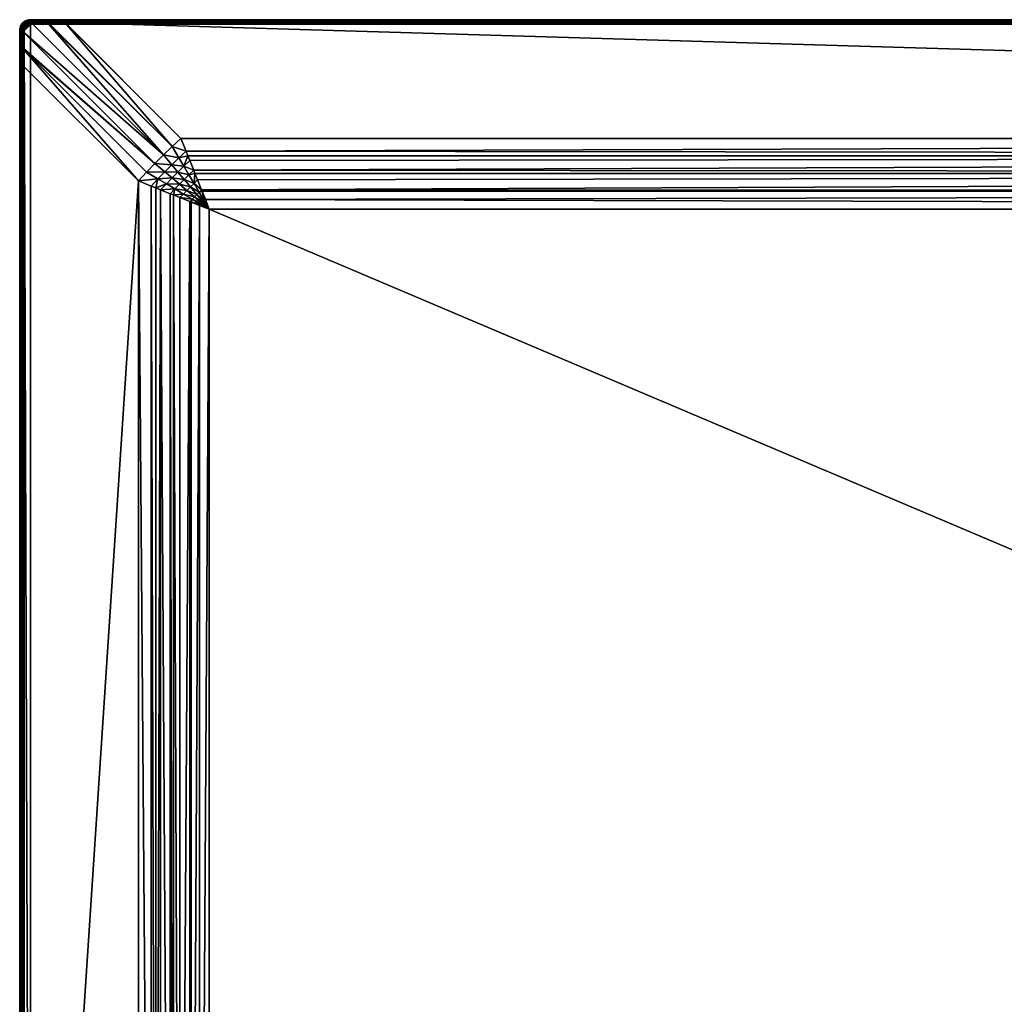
# Model space of a CAD drawing. Header units: inches. Extents: x 9 to 3609, y 44 to 944.
# Tile 2 of 8: x 9 to 459, y 494 to 944. Entities that reach past the tile are written whole.
import ezdxf

# ---------------------------------------------------------------- set-up
doc = ezdxf.new("R2010")
doc.units = ezdxf.units.IN
doc.header["$MEASUREMENT"] = 0
doc.layers.get('0').update_dxf_attribs({"true_color": 0x863b08})

msp = doc.modelspace()

# ---------------------------------------------------------------- meshes
at = {"color": 41, "true_color": 0xe4d699}
mesh = msp.add_polyface(dxfattribs=at)
corners = [(9.33, 940.07, 693.58), (9.28, 939.75, 693.55), (9.27, 939.76, 694.9), (9.19, 938.89, 694.9), (9.21, 939.3, 693.52), (9.49, 940.6, 694.9), (9.51, 940.59, 693.61), (9.36, 940.16, 693.58), (9.24, 939.34, 693.18), (9.37, 940.1, 693.24), (9.39, 940.19, 693.25), (9.64, 940.9, 693.29), (9.33, 939.38, 692.86), (9.46, 940.11, 692.92), (9.48, 940.2, 692.92), (9.45, 939.03, 692.51), (9.47, 939.41, 692.55), (9.6, 940.11, 692.61), (9.62, 940.19, 692.62), (9.73, 940.89, 692.96), (9.65, 939.07, 692.23), (9.67, 939.43, 692.27), (9.79, 940.09, 692.33), (9.81, 940.17, 692.34), (9.86, 940.86, 692.66), (9.89, 939.11, 691.99), (9.91, 939.44, 692.03), (10.02, 940.06, 692.09), (9.22, 938.89, 695.25), (9.3, 939.75, 695.25), (9.52, 940.59, 695.25), (9.31, 938.89, 695.58), (9.38, 939.74, 695.58), (9.6, 940.56, 695.58), (9.46, 938.89, 695.9), (9.53, 939.71, 695.9), (9.74, 940.51, 695.9), (9.66, 938.89, 696.19), (9.73, 939.68, 696.19), (9.93, 940.44, 696.19), (9.9, 938.89, 696.43), (9.97, 939.63, 696.43)]
mesh.append_faces([[corners[k] for k in face] for face in [(0, 1, 2), (2, 1, 3), (3, 1, 4), (5, 6, 2), (2, 6, 7), (2, 7, 0), (8, 4, 9), (9, 4, 1), (1, 0, 9), (9, 0, 7), (9, 7, 10), (10, 7, 11), (12, 8, 9), (12, 9, 13), (13, 9, 10), (13, 10, 14), (14, 10, 11), (15, 12, 16), (16, 12, 13), (16, 13, 17), (17, 13, 14), (17, 14, 18), (18, 14, 19), (20, 16, 21), (21, 16, 17), (21, 17, 22), (22, 17, 18), (22, 18, 23), (23, 18, 24), (25, 21, 26), (26, 21, 22), (26, 22, 27), (27, 22, 23), (2, 28, 29), (2, 29, 5), (5, 29, 30), (29, 31, 32), (29, 32, 30), (30, 32, 33), (32, 34, 35), (32, 35, 33), (33, 35, 36), (35, 37, 38), (35, 38, 36), (36, 38, 39), (38, 40, 41), (38, 41, 39)]], dxfattribs={"color": 41})
mesh = msp.add_polyface(dxfattribs=at)
corners = [(9.98, 941.59, 693.65), (9.87, 941.38, 693.64), (9.86, 941.39, 694.9), (9.49, 940.6, 694.9), (9.61, 940.89, 693.62), (9.51, 940.59, 693.61), (10.37, 942.09, 693.66), (10.04, 941.68, 693.65), (9.36, 940.16, 693.58), (9.64, 940.9, 693.29), (10.01, 941.58, 693.32), (10.07, 941.67, 693.32), (9.48, 940.2, 692.92), (9.73, 940.89, 692.96), (10.09, 941.55, 692.99), (10.14, 941.64, 693), (9.62, 940.19, 692.62), (9.86, 940.86, 692.66), (10.21, 941.49, 692.69), (10.26, 941.57, 692.69), (9.81, 940.17, 692.34), (10.04, 940.8, 692.38), (10.37, 941.4, 692.41), (10.42, 941.48, 692.41), (10.04, 940.13, 692.09), (10.26, 940.72, 692.14), (10.57, 941.28, 692.17), (10.31, 940.08, 691.89), (10.51, 940.63, 691.94), (9.52, 940.59, 695.25), (9.89, 941.37, 695.25), (10.36, 942.1, 694.9), (9.6, 940.56, 695.58), (9.96, 941.33, 695.58), (10.38, 942.08, 695.25), (9.74, 940.51, 695.9), (10.09, 941.25, 695.9), (10.45, 942.03, 695.58), (9.93, 940.44, 696.19), (10.27, 941.15, 696.19), (10.57, 941.93, 695.9), (10.16, 940.35, 696.43), (10.48, 941.03, 696.43), (10.43, 940.26, 696.63)]
mesh.append_faces([[corners[k] for k in face] for face in [(0, 1, 2), (2, 1, 3), (1, 4, 3), (3, 4, 5), (2, 6, 7), (2, 7, 0), (8, 5, 9), (9, 5, 4), (9, 4, 10), (4, 1, 10), (10, 1, 0), (10, 0, 7), (7, 11, 10), (12, 9, 13), (13, 9, 10), (13, 10, 14), (14, 10, 11), (14, 11, 15), (16, 13, 17), (17, 13, 14), (17, 14, 18), (18, 14, 15), (18, 15, 19), (20, 17, 21), (21, 17, 18), (21, 18, 22), (22, 18, 19), (22, 19, 23), (24, 21, 25), (25, 21, 22), (25, 22, 26), (27, 25, 28), (3, 29, 2), (2, 29, 30), (2, 30, 31), (29, 32, 30), (30, 32, 33), (30, 33, 34), (32, 35, 33), (33, 35, 36), (33, 36, 37), (35, 38, 36), (36, 38, 39), (36, 39, 40), (38, 41, 39), (39, 41, 42), (41, 43, 42)]], dxfattribs={"color": 41})
mesh = msp.add_polyface(dxfattribs=at)
corners = [(11.24, 939.41, 696.9), (12.26, 941.19, 696.9), (11.37, 939.91, 696.9), (11.89, 940.82, 696.9), (11.59, 940.39, 696.9), (10.81, 939.17, 691.55), (10.82, 939.42, 691.58), (12.35, 940.73, 691.51), (10.9, 939.89, 691.63), (10.92, 939.95, 691.64), (11.08, 940.4, 691.68), (10.47, 939.16, 691.64), (10.17, 939.14, 691.79), (10.19, 939.44, 691.83), (10.49, 939.44, 691.68), (10.02, 940.06, 692.09), (9.81, 940.17, 692.34), (10.04, 940.13, 692.09), (10.04, 940.8, 692.38), (9.91, 939.44, 692.03), (10.29, 940.02, 691.89), (10.31, 940.08, 691.89), (10.26, 940.72, 692.14), (10.59, 939.96, 691.73), (10.6, 940.02, 691.74), (10.51, 940.63, 691.94), (10.79, 940.52, 691.78), (9.93, 940.44, 696.19), (9.97, 939.63, 696.43), (10.16, 940.35, 696.43), (10.19, 938.89, 696.63), (10.25, 939.58, 696.63), (10.43, 940.26, 696.63), (10.51, 938.89, 696.78), (10.56, 939.53, 696.78), (10.73, 940.15, 696.78), (10.73, 940.89, 696.63), (10.84, 938.89, 696.87), (10.89, 939.47, 696.87), (11.04, 940.03, 696.87), (11, 940.73, 696.78), (11.29, 940.56, 696.87), (11.19, 938.89, 696.9)]
mesh.append_faces([[corners[k] for k in face] for face in [(0, 1, 2), (2, 3, 4), (5, 6, 7), (7, 6, 8), (7, 8, 9), (9, 10, 7), (11, 12, 13), (5, 11, 14), (15, 16, 17), (17, 16, 18), (12, 19, 13), (13, 19, 15), (13, 15, 20), (20, 15, 17), (20, 17, 21), (21, 17, 22), (11, 13, 14), (14, 13, 20), (14, 20, 23), (23, 20, 21), (23, 21, 24), (24, 21, 25), (24, 25, 26), (5, 14, 6), (6, 14, 23), (6, 23, 8), (8, 23, 24), (8, 24, 9), (9, 24, 26), (9, 26, 10), (27, 28, 29), (28, 30, 31), (28, 31, 29), (29, 31, 32), (31, 33, 34), (31, 34, 32), (32, 34, 35), (32, 35, 36), (34, 37, 38), (34, 38, 35), (35, 38, 39), (35, 39, 40), (40, 39, 41), (38, 42, 0), (38, 0, 39), (39, 0, 2), (39, 2, 41), (41, 2, 4)]], dxfattribs={"color": 41})
mesh = msp.add_polyface(dxfattribs=at)
corners = [(11.09, 942.81, 693.66), (10.98, 942.71, 693.66), (10.98, 942.72, 694.9), (10.36, 942.1, 694.9), (10.52, 942.28, 693.66), (10.37, 942.09, 693.66), (9.86, 941.39, 694.9), (11.19, 942.89, 693.66), (10.54, 942.27, 693.33), (10.04, 941.68, 693.65), (10.07, 941.67, 693.32), (11.1, 942.79, 693.33), (11.2, 942.86, 693.32), (10.14, 941.64, 693), (10.6, 942.21, 693.01), (11.15, 942.72, 693), (11.24, 942.79, 693), (10.26, 941.57, 692.69), (10.7, 942.12, 692.7), (11.23, 942.61, 692.7), (10.42, 941.48, 692.41), (10.84, 942, 692.42), (11.34, 942.46, 692.42), (10.62, 941.36, 692.17), (11.01, 941.85, 692.18), (11.2, 941.67, 691.98), (11.47, 942.28, 692.18), (9.89, 941.37, 695.25), (10.38, 942.08, 695.25), (11, 942.7, 695.25), (11.69, 943.22, 694.9), (9.96, 941.33, 695.58), (10.45, 942.03, 695.58), (11.05, 942.63, 695.58), (10.09, 941.25, 695.9), (10.57, 941.93, 695.9), (11.15, 942.51, 695.9), (10.72, 941.8, 696.19), (11.28, 942.36, 696.19), (10.91, 941.64, 696.43), (11.44, 942.17, 696.43), (11.13, 941.46, 696.63)]
mesh.append_faces([[corners[k] for k in face] for face in [(0, 1, 2), (2, 1, 3), (1, 4, 3), (3, 4, 5), (3, 5, 6), (2, 7, 0), (5, 8, 9), (9, 8, 10), (5, 4, 8), (8, 4, 1), (8, 1, 11), (1, 0, 11), (11, 0, 7), (11, 7, 12), (13, 10, 8), (13, 8, 14), (14, 8, 11), (14, 11, 15), (15, 11, 12), (15, 12, 16), (17, 13, 14), (17, 14, 18), (18, 14, 15), (18, 15, 19), (19, 15, 16), (20, 17, 18), (20, 18, 21), (21, 18, 19), (21, 19, 22), (23, 21, 24), (24, 21, 22), (25, 24, 26), (3, 27, 28), (3, 28, 2), (2, 28, 29), (2, 29, 30), (28, 31, 32), (28, 32, 29), (29, 32, 33), (32, 34, 35), (32, 35, 33), (33, 35, 36), (35, 37, 36), (36, 37, 38), (37, 39, 38), (38, 39, 40), (39, 41, 40)]], dxfattribs={"color": 41})
mesh = msp.add_polyface(dxfattribs=at)
corners = [(11.37, 939.91, 696.9), (12.26, 941.19, 696.9), (11.89, 940.82, 696.9), (11.35, 940.88, 691.71), (11.65, 941.26, 691.72), (12.35, 940.73, 691.51), (12.01, 941.59, 691.71), (11.08, 940.4, 691.68), (11.32, 940.83, 691.7), (10.57, 941.28, 692.17), (10.37, 941.4, 692.41), (10.42, 941.48, 692.41), (10.62, 941.36, 692.17), (10.84, 942, 692.42), (10.51, 940.63, 691.94), (10.26, 940.72, 692.14), (10.79, 941.15, 691.96), (10.84, 941.21, 691.97), (11.01, 941.85, 692.18), (11.2, 941.67, 691.98), (10.79, 940.52, 691.78), (11.05, 940.99, 691.81), (11.09, 941.05, 691.81), (11.42, 941.47, 691.82), (11.81, 941.84, 691.82), (11.88, 941.89, 691.82), (12.07, 941.63, 691.71), (10.57, 941.93, 695.9), (10.27, 941.15, 696.19), (10.72, 941.8, 696.19), (10.48, 941.03, 696.43), (10.91, 941.64, 696.43), (10.43, 940.26, 696.63), (10.73, 940.89, 696.63), (11.13, 941.46, 696.63), (10.73, 940.15, 696.78), (11, 940.73, 696.78), (11.37, 941.26, 696.78), (11.62, 941.95, 696.63), (11.82, 941.71, 696.78), (11.29, 940.56, 696.87), (11.63, 941.04, 696.87), (12.04, 941.45, 696.87), (11.59, 940.39, 696.9)]
mesh.append_faces([[corners[k] for k in face] for face in [(0, 1, 2), (3, 4, 5), (4, 6, 5), (5, 7, 8), (5, 8, 3), (9, 10, 11), (9, 11, 12), (12, 11, 13), (14, 15, 9), (14, 9, 16), (16, 9, 12), (16, 12, 17), (17, 12, 18), (17, 18, 19), (20, 14, 16), (20, 16, 21), (21, 16, 17), (21, 17, 22), (22, 17, 19), (22, 19, 23), (7, 20, 21), (7, 21, 8), (8, 21, 22), (8, 22, 3), (3, 22, 23), (3, 23, 4), (4, 23, 24), (4, 24, 6), (6, 25, 26), (27, 28, 29), (28, 30, 29), (29, 30, 31), (30, 32, 33), (30, 33, 31), (31, 33, 34), (33, 35, 36), (33, 36, 34), (34, 36, 37), (34, 37, 38), (38, 37, 39), (36, 40, 37), (37, 40, 41), (37, 41, 39), (39, 41, 42), (40, 43, 41), (41, 43, 2), (41, 2, 42)]], dxfattribs={"color": 41})
mesh = msp.add_polyface(dxfattribs=at)
corners = [(10.66, 930.67, 690.68), (10.67, 930.99, 690.69), (70.94, 878.22, 670.81), (10.79, 938.36, 691.46), (74.86, 882.14, 670.81), (67.11, 874.22, 671.31), (63.42, 870.2, 672.31), (10.54, 923.08, 690.44), (30, 942.54, 690.44), (82.88, 889.65, 672.31), (29.85, 942.54, 690.44), (78.86, 885.97, 671.31), (22.4, 942.41, 690.68), (21.93, 942.41, 690.7), (14.71, 942.29, 691.46), (85.23, 883.8, 670.5), (81.96, 880.72, 669.83), (78.72, 877.57, 669.49), (86.05, 881.74, 669.98), (84.24, 876.87, 668.93), (86.96, 879.47, 669.41), (88.71, 875.09, 668.51), (75.51, 874.36, 669.49), (29.86, 943.89, 692.33), (30, 943.89, 692.33), (29.86, 943.86, 692.02), (30, 943.86, 692.02), (29.86, 943.79, 691.72), (30, 943.79, 691.72), (29.85, 943.68, 691.43), (30, 943.68, 691.43), (29.85, 943.52, 691.17), (30, 943.52, 691.17), (29.85, 943.32, 690.93), (30, 943.32, 690.93), (29.85, 943.08, 690.72), (30, 943.08, 690.72), (29.85, 942.82, 690.56), (30, 942.82, 690.56), (22.05, 943.86, 692.3), (22.03, 943.78, 691.98), (22, 943.65, 691.68), (21.98, 943.48, 691.41), (21.97, 943.26, 691.17), (21.95, 943, 690.97), (21.94, 942.71, 690.81)]
mesh.append_faces([[corners[k] for k in face] for face in [(0, 1, 2), (2, 1, 3), (2, 3, 4), (2, 5, 0), (0, 5, 6), (0, 6, 7), (8, 9, 10), (10, 9, 11), (10, 11, 12), (12, 11, 13), (13, 11, 4), (13, 4, 14), (14, 4, 3), (11, 9, 15), (4, 11, 16), (2, 4, 17), (11, 15, 16), (16, 15, 18), (16, 18, 19), (18, 20, 19), (19, 20, 21), (2, 17, 22), (4, 16, 17), (17, 16, 19), (23, 24, 25), (25, 24, 26), (25, 26, 27), (27, 26, 28), (27, 28, 29), (29, 28, 30), (29, 30, 31), (31, 30, 32), (31, 32, 33), (33, 32, 34), (33, 34, 35), (35, 34, 36), (35, 36, 37), (37, 36, 38), (39, 23, 25), (40, 25, 27), (41, 27, 29), (42, 29, 31), (43, 31, 33), (44, 33, 35), (45, 35, 37), (45, 37, 10), (10, 37, 38), (10, 38, 8)]], dxfattribs={"color": 41})
mesh = msp.add_polyface(dxfattribs=at)
corners = [(14.19, 45.89, 696.9), (14.19, 941.89, 696.9), (11.19, 938.89, 696.9), (11.24, 939.41, 696.9), (13.67, 941.84, 696.9), (13.16, 941.71, 696.9), (11.19, 48.89, 696.9), (11.24, 48.37, 696.9), (13.67, 45.93, 696.9), (13.16, 46.07, 696.9), (12.69, 941.49, 696.9), (12.26, 941.19, 696.9), (12.26, 46.59, 696.9), (12.69, 46.29, 696.9), (12.2, 46.05, 691.71), (11.82, 46.35, 691.72), (12.35, 47.05, 691.51), (14.71, 45.49, 691.46), (14.07, 45.5, 691.52), (10.79, 49.41, 691.46), (13.91, 45.5, 691.55), (12.35, 940.73, 691.51), (12.01, 941.59, 691.71), (12.07, 941.63, 691.71), (12.47, 941.89, 691.69), (12.91, 942.09, 691.66), (12.97, 942.11, 691.66), (13.43, 942.23, 691.61), (10.8, 939.01, 691.52), (10.81, 939.17, 691.55), (14.71, 942.29, 691.46), (13.91, 942.27, 691.55), (10.79, 938.36, 691.46), (11.88, 941.89, 691.82), (12.19, 942.44, 691.95), (12.32, 942.17, 691.8), (12.81, 942.39, 691.76), (12.88, 942.42, 691.76), (12.19, 942.35, 696.63), (11.82, 941.71, 696.78), (12.35, 942.08, 696.78), (12.04, 941.45, 696.87), (12.52, 941.79, 696.87), (12.93, 942.35, 696.78), (13.05, 942.03, 696.87), (13.55, 942.52, 696.78), (13.61, 942.19, 696.87), (11.89, 940.82, 696.9), (14.19, 942.24, 696.87)]
mesh.append_faces([[corners[k] for k in face] for face in [(0, 1, 2), (2, 1, 3), (3, 1, 4), (3, 4, 5), (2, 6, 0), (0, 6, 7), (0, 7, 8), (8, 7, 9), (5, 10, 3), (3, 10, 11), (7, 12, 13), (7, 13, 9), (14, 15, 16), (17, 18, 19), (19, 18, 20), (19, 20, 16), (21, 22, 23), (21, 23, 24), (24, 25, 21), (21, 25, 26), (21, 26, 27), (28, 29, 30), (30, 29, 21), (30, 21, 31), (31, 21, 27), (30, 32, 28), (33, 34, 35), (23, 33, 35), (23, 35, 24), (24, 35, 36), (24, 36, 25), (25, 37, 26), (38, 39, 40), (39, 41, 40), (40, 41, 42), (40, 42, 43), (43, 42, 44), (45, 44, 46), (41, 47, 11), (41, 11, 42), (42, 11, 10), (42, 10, 44), (44, 10, 5), (44, 5, 46), (46, 5, 4), (46, 4, 48), (48, 4, 1)]], dxfattribs={"color": 41})
mesh = msp.add_polyface(dxfattribs=at)
corners = [(12.48, 943.58, 693.61), (11.84, 943.3, 693.64), (11.69, 943.22, 694.9), (11.7, 943.21, 693.64), (10.98, 942.72, 694.9), (11.19, 942.89, 693.66), (11.2, 942.86, 693.32), (11.83, 943.27, 693.3), (11.24, 942.79, 693), (11.86, 943.19, 692.98), (11.23, 942.61, 692.7), (11.31, 942.68, 692.7), (11.91, 943.06, 692.68), (11.34, 942.46, 692.42), (11.42, 942.52, 692.42), (11.98, 942.89, 692.4), (11.01, 941.85, 692.18), (11.47, 942.28, 692.18), (11.55, 942.34, 692.18), (12.07, 942.68, 692.15), (11.2, 941.67, 691.98), (11.63, 942.07, 691.97), (11.7, 942.12, 691.97), (12.19, 942.44, 691.95), (11.42, 941.47, 691.82), (11.81, 941.84, 691.82), (11.88, 941.89, 691.82), (12.01, 941.59, 691.71), (11, 942.7, 695.25), (11.71, 943.19, 695.25), (12.48, 943.59, 694.9), (11.05, 942.63, 695.58), (11.75, 943.11, 695.58), (12.49, 943.56, 695.25), (11.15, 942.51, 695.9), (11.82, 942.99, 695.9), (12.52, 943.47, 695.58), (11.28, 942.36, 696.19), (11.92, 942.81, 696.19), (11.44, 942.17, 696.43), (12.05, 942.6, 696.43), (11.13, 941.46, 696.63), (11.62, 941.95, 696.63), (12.19, 942.35, 696.63), (11.82, 941.71, 696.78)]
mesh.append_faces([[corners[k] for k in face] for face in [(0, 1, 2), (2, 1, 3), (2, 3, 4), (4, 3, 5), (6, 5, 3), (6, 3, 7), (3, 1, 7), (8, 6, 7), (8, 7, 9), (10, 8, 11), (11, 8, 9), (11, 9, 12), (13, 10, 11), (13, 11, 14), (14, 11, 12), (14, 12, 15), (16, 13, 17), (17, 13, 14), (17, 14, 18), (18, 14, 15), (18, 15, 19), (20, 17, 21), (21, 17, 18), (21, 18, 22), (22, 18, 19), (22, 19, 23), (24, 20, 21), (24, 21, 25), (25, 21, 22), (25, 22, 26), (26, 22, 23), (27, 25, 26), (2, 28, 29), (2, 29, 30), (28, 31, 29), (29, 31, 32), (29, 32, 33), (31, 34, 32), (32, 34, 35), (32, 35, 36), (34, 37, 35), (35, 37, 38), (37, 39, 38), (38, 39, 40), (39, 41, 42), (39, 42, 40), (40, 42, 43), (42, 44, 43)]], dxfattribs={"color": 41})
mesh = msp.add_polyface(dxfattribs=at)
corners = [(12.55, 943.61, 693.6), (12.48, 943.58, 693.61), (12.48, 943.59, 694.9), (11.69, 943.22, 694.9), (13.32, 943.81, 694.9), (13.32, 943.81, 693.56), (12.65, 943.65, 693.6), (11.83, 943.27, 693.3), (11.84, 943.3, 693.64), (12.54, 943.58, 693.27), (12.63, 943.61, 693.26), (13.37, 943.79, 693.21), (11.86, 943.19, 692.98), (12.54, 943.49, 692.95), (12.63, 943.52, 692.94), (13.35, 943.7, 692.89), (11.91, 943.06, 692.68), (12.56, 943.35, 692.64), (12.65, 943.38, 692.63), (13.33, 943.56, 692.58), (11.98, 942.89, 692.4), (12.6, 943.17, 692.36), (12.68, 943.2, 692.35), (13.33, 943.36, 692.3), (12.65, 942.94, 692.12), (12.73, 942.97, 692.11), (13.34, 943.13, 692.06), (11.71, 943.19, 695.25), (12.49, 943.56, 695.25), (13.33, 943.78, 695.25), (11.75, 943.11, 695.58), (12.52, 943.47, 695.58), (13.34, 943.69, 695.58), (11.82, 942.99, 695.9), (12.57, 943.34, 695.9), (13.37, 943.55, 695.9), (11.92, 942.81, 696.19), (12.64, 943.15, 696.19), (13.4, 943.35, 696.19), (12.72, 942.92, 696.43)]
mesh.append_faces([[corners[k] for k in face] for face in [(0, 1, 2), (2, 1, 3), (4, 5, 2), (2, 5, 6), (2, 6, 0), (7, 8, 1), (7, 1, 9), (1, 0, 9), (9, 0, 6), (9, 6, 10), (10, 6, 5), (10, 5, 11), (12, 7, 9), (12, 9, 13), (13, 9, 10), (13, 10, 14), (14, 10, 11), (14, 11, 15), (16, 12, 13), (16, 13, 17), (17, 13, 14), (17, 14, 18), (18, 14, 15), (18, 15, 19), (20, 16, 17), (20, 17, 21), (21, 17, 18), (21, 18, 22), (22, 18, 19), (22, 19, 23), (24, 21, 22), (25, 22, 23), (25, 23, 26), (2, 27, 28), (2, 28, 4), (4, 28, 29), (28, 30, 31), (28, 31, 29), (29, 31, 32), (31, 33, 34), (31, 34, 32), (32, 34, 35), (33, 36, 34), (34, 36, 37), (34, 37, 35), (35, 37, 38), (37, 39, 38)]], dxfattribs={"color": 41})
mesh = msp.add_polyface(dxfattribs=at)
corners = [(12.07, 942.68, 692.15), (11.98, 942.89, 692.4), (12.6, 943.17, 692.36), (12.65, 942.94, 692.12), (12.68, 943.2, 692.35), (12.73, 942.97, 692.11), (12.19, 942.44, 691.95), (12.73, 942.68, 691.92), (12.8, 942.71, 691.91), (13.34, 943.13, 692.06), (13.36, 942.85, 691.86), (13.97, 943.19, 691.99), (13.94, 942.91, 691.79), (12.32, 942.17, 691.8), (12.81, 942.39, 691.76), (12.88, 942.42, 691.76), (13.39, 942.55, 691.71), (13.92, 942.6, 691.64), (12.91, 942.09, 691.66), (12.97, 942.11, 691.66), (13.43, 942.23, 691.61), (13.91, 942.27, 691.55), (14.71, 942.29, 691.46), (29.85, 942.54, 690.44), (22.4, 942.41, 690.68), (21.94, 942.71, 690.81), (21.95, 943, 690.97), (29.85, 943.08, 690.72), (21.93, 942.41, 690.7), (11.92, 942.81, 696.19), (12.05, 942.6, 696.43), (12.64, 943.15, 696.19), (12.72, 942.92, 696.43), (12.19, 942.35, 696.63), (12.82, 942.65, 696.63), (13.45, 943.11, 696.43), (13.5, 942.83, 696.63), (14.19, 943.17, 696.43), (14.19, 942.89, 696.63), (12.35, 942.08, 696.78), (12.93, 942.35, 696.78), (13.55, 942.52, 696.78), (14.19, 942.57, 696.78), (13.05, 942.03, 696.87), (13.61, 942.19, 696.87), (14.19, 942.24, 696.87)]
mesh.append_faces([[corners[k] for k in face] for face in [(0, 1, 2), (0, 2, 3), (3, 4, 5), (6, 0, 3), (6, 3, 7), (7, 3, 5), (7, 5, 8), (8, 5, 9), (8, 9, 10), (10, 11, 12), (13, 6, 7), (13, 7, 14), (14, 7, 8), (14, 8, 15), (15, 8, 10), (15, 10, 16), (16, 10, 12), (16, 12, 17), (18, 14, 15), (19, 15, 16), (19, 16, 20), (20, 16, 17), (20, 17, 21), (22, 21, 17), (23, 24, 25), (26, 27, 25), (22, 17, 28), (12, 26, 17), (17, 26, 25), (17, 25, 28), (28, 25, 24), (29, 30, 31), (31, 30, 32), (30, 33, 32), (32, 33, 34), (32, 34, 35), (35, 34, 36), (37, 36, 38), (33, 39, 34), (34, 39, 40), (34, 40, 36), (36, 40, 41), (36, 41, 38), (38, 41, 42), (40, 43, 41), (41, 44, 42), (42, 44, 45)]], dxfattribs={"color": 41})
mesh = msp.add_polyface(dxfattribs=at)
corners = [(22.07, 943.89, 692.62), (14.19, 943.89, 693.49), (14.19, 943.89, 694.9), (30, 943.89, 692.33), (29.86, 943.89, 692.33), (13.32, 943.81, 694.9), (13.41, 943.83, 693.55), (13.32, 943.81, 693.56), (14.14, 943.86, 693.15), (13.37, 943.79, 693.21), (13.35, 943.7, 692.89), (14.09, 943.77, 692.82), (13.33, 943.56, 692.58), (14.05, 943.63, 692.51), (13.33, 943.36, 692.3), (14.01, 943.43, 692.23), (13.34, 943.13, 692.06), (13.97, 943.19, 691.99), (13.36, 942.85, 691.86), (22.05, 943.86, 692.3), (29.86, 943.86, 692.02), (22.03, 943.78, 691.98), (29.86, 943.79, 691.72), (22, 943.65, 691.68), (29.85, 943.68, 691.43), (21.98, 943.48, 691.41), (29.85, 943.52, 691.17), (21.97, 943.26, 691.17), (29.85, 943.32, 690.93), (21.95, 943, 690.97), (13.94, 942.91, 691.79), (13.33, 943.78, 695.25), (14.19, 943.86, 695.25), (13.34, 943.69, 695.58), (14.19, 943.77, 695.58), (13.37, 943.55, 695.9), (14.19, 943.62, 695.9), (13.4, 943.35, 696.19), (14.19, 943.42, 696.19), (12.72, 942.92, 696.43), (13.45, 943.11, 696.43), (14.19, 943.17, 696.43), (13.5, 942.83, 696.63)]
mesh.append_faces([[corners[k] for k in face] for face in [(0, 1, 2), (2, 3, 4), (2, 4, 0), (5, 2, 1), (1, 6, 5), (5, 6, 7), (1, 8, 9), (9, 7, 6), (9, 6, 1), (10, 9, 8), (10, 8, 11), (12, 10, 11), (12, 11, 13), (14, 12, 13), (14, 13, 15), (16, 14, 15), (16, 15, 17), (18, 16, 17), (0, 4, 19), (19, 20, 21), (21, 22, 23), (23, 24, 25), (25, 26, 27), (27, 28, 29), (1, 0, 8), (8, 0, 19), (8, 19, 11), (11, 19, 21), (11, 21, 13), (13, 21, 23), (13, 23, 15), (15, 23, 25), (15, 25, 17), (17, 25, 27), (17, 27, 30), (30, 27, 29), (5, 31, 2), (2, 31, 32), (31, 33, 32), (32, 33, 34), (33, 35, 34), (34, 35, 36), (35, 37, 36), (36, 37, 38), (37, 39, 40), (37, 40, 38), (38, 40, 41), (40, 42, 41)]], dxfattribs={"color": 41})
mesh = msp.add_polyface(dxfattribs=at)
corners = [(1809.19, 943.89, 694.9), (30, 943.89, 692.33), (14.19, 943.89, 694.9), (14.19, 45.89, 696.9), (1809.19, 941.89, 696.9), (14.19, 941.89, 696.9), (30, 942.54, 690.44), (1809.19, 889.65, 672.31), (82.88, 889.65, 672.31), (91.36, 128.76, 667), (91.36, 859.02, 667), (95.86, 857.22, 666.9), (85.23, 883.8, 670.5), (1809.19, 881.74, 669.95), (86.05, 881.74, 669.98), (90.48, 870.66, 667.81), (89.28, 873.66, 668.28), (1809.19, 873.66, 668.26), (88.71, 875.09, 668.51), (86.96, 879.47, 669.41), (92.27, 866.2, 667.3), (1809.19, 865.47, 667.24), (92.56, 865.47, 667.25), (94.06, 861.71, 667), (1809.19, 857.22, 666.9), (92.44, 860.1, 666.97), (92.98, 860.64, 666.97), (91.9, 859.56, 666.98), (88.86, 869.06, 667.63), (91.19, 865.12, 667.23), (93.52, 861.18, 666.98), (87.61, 860.52, 667.25), (87.95, 861.89, 667.23), (89.03, 862.97, 667.19), (90.11, 864.05, 667.19), (1809.19, 943.86, 692.02), (30, 943.86, 692.02), (1809.19, 943.79, 691.72), (30, 943.79, 691.72), (1809.19, 943.68, 691.43), (30, 943.68, 691.43), (1809.19, 943.52, 691.17), (30, 943.52, 691.17), (1809.19, 943.32, 690.93), (30, 943.32, 690.93), (1809.19, 943.08, 690.72), (30, 943.08, 690.72), (1809.19, 942.82, 690.56), (30, 942.82, 690.56), (1809.19, 942.54, 690.44), (14.19, 943.86, 695.25), (1809.19, 943.86, 695.25), (14.19, 943.77, 695.58), (1809.19, 943.77, 695.58), (14.19, 943.62, 695.9), (1809.19, 943.62, 695.9), (14.19, 943.42, 696.19), (1809.19, 943.42, 696.19), (14.19, 943.17, 696.43), (1809.19, 943.17, 696.43), (14.19, 942.89, 696.63), (1809.19, 942.89, 696.63), (14.19, 942.57, 696.78), (1809.19, 942.57, 696.78), (14.19, 942.24, 696.87), (1809.19, 942.24, 696.87)]
mesh.append_faces([[corners[k] for k in face] for face in [(0, 1, 2), (3, 4, 5), (6, 7, 8), (9, 10, 11), (8, 7, 12), (12, 13, 14), (15, 16, 17), (17, 16, 18), (13, 18, 19), (13, 19, 14), (15, 17, 20), (20, 21, 22), (22, 21, 23), (23, 24, 11), (11, 25, 26), (27, 25, 11), (10, 27, 11), (28, 15, 20), (28, 20, 29), (29, 20, 22), (29, 22, 30), (30, 22, 23), (30, 23, 11), (10, 31, 27), (27, 32, 25), (25, 33, 26), (26, 33, 34), (34, 29, 30), (34, 30, 26), (26, 30, 11), (1, 35, 36), (36, 37, 38), (38, 39, 40), (40, 41, 42), (42, 43, 44), (44, 45, 46), (46, 47, 48), (48, 49, 6), (0, 2, 50), (51, 50, 52), (53, 52, 54), (55, 54, 56), (57, 56, 58), (59, 58, 60), (61, 60, 62), (63, 62, 64), (65, 64, 5)]], dxfattribs={"color": 41})
mesh = msp.add_polyface(dxfattribs=at)
corners = [(1809.19, 943.89, 694.9), (1809.19, 943.89, 692.33), (30, 943.89, 692.33), (1809.19, 43.89, 692.33), (1809.19, 43.89, 694.9), (30, 43.89, 692.33), (1809.19, 45.89, 696.9), (1809.19, 941.89, 696.9), (14.19, 45.89, 696.9), (95.86, 857.22, 666.9), (1809.19, 130.56, 666.9), (95.86, 130.56, 666.9), (1809.19, 942.54, 690.44), (1809.19, 889.65, 672.31), (30, 942.54, 690.44), (1809.19, 45.24, 690.44), (82.88, 98.12, 672.31), (1809.19, 98.12, 672.31), (92.27, 121.58, 667.3), (1809.19, 122.31, 667.24), (1809.19, 114.12, 668.26), (1809.19, 106.04, 669.95), (88.71, 112.69, 668.51), (85.23, 103.98, 670.5), (85.23, 883.8, 670.5), (1809.19, 881.74, 669.95), (1809.19, 873.66, 668.26), (88.71, 875.09, 668.51), (92.27, 866.2, 667.3), (1809.19, 865.47, 667.24), (94.06, 861.71, 667), (1809.19, 857.22, 666.9), (30, 43.91, 692.02), (1809.19, 43.91, 692.02), (30, 43.98, 691.72), (1809.19, 43.98, 691.72), (30, 44.1, 691.43), (1809.19, 44.1, 691.43), (30, 44.26, 691.17), (1809.19, 44.26, 691.17), (30, 44.46, 690.93), (1809.19, 44.46, 690.93), (30, 44.69, 690.72), (1809.19, 44.69, 690.72), (30, 44.96, 690.56), (1809.19, 44.96, 690.56), (30, 45.24, 690.44), (1809.19, 943.86, 692.02), (30, 943.86, 692.02), (1809.19, 943.79, 691.72), (30, 943.79, 691.72), (1809.19, 943.68, 691.43), (30, 943.68, 691.43), (1809.19, 943.52, 691.17), (30, 943.52, 691.17), (1809.19, 943.32, 690.93), (30, 943.32, 690.93), (1809.19, 943.08, 690.72), (30, 943.08, 690.72), (1809.19, 942.82, 690.56), (30, 942.82, 690.56), (14.19, 43.89, 694.9), (1809.19, 43.92, 695.25), (14.19, 43.92, 695.25), (1809.19, 44.01, 695.58), (14.19, 44.01, 695.58), (1809.19, 44.16, 695.9), (14.19, 44.16, 695.9), (1809.19, 44.36, 696.19), (14.19, 44.36, 696.19), (1809.19, 44.6, 696.43), (14.19, 44.6, 696.43), (1809.19, 44.89, 696.63), (14.19, 44.89, 696.63), (1809.19, 45.2, 696.78), (14.19, 45.2, 696.78), (1809.19, 45.54, 696.87), (14.19, 45.54, 696.87), (14.19, 943.86, 695.25), (1809.19, 943.86, 695.25), (14.19, 943.77, 695.58), (1809.19, 943.77, 695.58), (14.19, 943.62, 695.9), (1809.19, 943.62, 695.9), (14.19, 943.42, 696.19), (1809.19, 943.42, 696.19), (14.19, 943.17, 696.43), (1809.19, 943.17, 696.43), (14.19, 942.89, 696.63), (1809.19, 942.89, 696.63), (14.19, 942.57, 696.78), (1809.19, 942.57, 696.78), (14.19, 942.24, 696.87), (1809.19, 942.24, 696.87), (14.19, 941.89, 696.9)]
mesh.append_faces([[corners[k] for k in face] for face in [(0, 1, 2), (3, 4, 5), (6, 7, 8), (9, 10, 11), (12, 13, 14), (15, 16, 17), (18, 19, 20), (21, 22, 20), (23, 21, 17), (24, 13, 25), (26, 27, 25), (28, 26, 29), (30, 29, 31), (3, 32, 33), (33, 34, 35), (35, 36, 37), (37, 38, 39), (39, 40, 41), (41, 42, 43), (43, 44, 45), (45, 46, 15), (2, 1, 47), (48, 47, 49), (50, 49, 51), (52, 51, 53), (54, 53, 55), (56, 55, 57), (58, 57, 59), (60, 59, 12), (61, 4, 62), (63, 62, 64), (65, 64, 66), (67, 66, 68), (69, 68, 70), (71, 70, 72), (73, 72, 74), (75, 74, 76), (77, 76, 6), (0, 78, 79), (79, 80, 81), (81, 82, 83), (83, 84, 85), (85, 86, 87), (87, 88, 89), (89, 90, 91), (91, 92, 93), (93, 94, 7)]], dxfattribs={"color": 41})
mesh = msp.add_polyface(dxfattribs=at)
corners = [(1809.19, 857.22, 666.9), (1809.19, 941.89, 696.9), (1809.19, 130.56, 666.9), (1809.19, 45.89, 696.9), (1809.19, 98.12, 672.31), (1809.19, 45.24, 690.44), (1809.19, 106.04, 669.95), (1809.19, 114.12, 668.26), (1809.19, 122.31, 667.24), (1809.19, 43.89, 694.9), (1809.19, 43.89, 692.33), (1809.19, 43.91, 692.02), (1809.19, 865.47, 667.24), (1809.19, 889.65, 672.31), (1809.19, 873.66, 668.26), (1809.19, 881.74, 669.95), (1809.19, 942.54, 690.44), (1809.19, 943.89, 692.33), (1809.19, 942.82, 690.56), (1809.19, 943.68, 691.43), (1809.19, 943.79, 691.72), (1809.19, 943.86, 692.02), (1809.19, 943.89, 694.9), (1809.19, 943.86, 695.25), (1809.19, 45.54, 696.87), (1809.19, 45.2, 696.78), (1809.19, 44.01, 695.58), (1809.19, 43.92, 695.25), (1809.19, 44.16, 695.9), (1809.19, 44.36, 696.19), (1809.19, 43.98, 691.72), (1809.19, 44.1, 691.43), (1809.19, 44.26, 691.17), (1809.19, 44.46, 690.93), (1809.19, 44.69, 690.72), (1809.19, 44.96, 690.56), (1809.19, 942.89, 696.63), (1809.19, 943.17, 696.43), (1809.19, 943.42, 696.19), (1809.19, 44.89, 696.63), (1809.19, 44.6, 696.43), (1809.19, 943.08, 690.72), (1809.19, 943.32, 690.93), (1809.19, 943.52, 691.17), (1809.19, 943.77, 695.58), (1809.19, 943.62, 695.9), (1809.19, 942.57, 696.78), (1809.19, 942.24, 696.87), (95.86, 857.22, 666.9), (94.06, 126.06, 667)]
mesh.append_faces([[corners[k] for k in face] for face in [(0, 1, 2), (2, 1, 3), (2, 3, 4), (4, 3, 5), (6, 7, 4), (4, 7, 8), (4, 8, 2), (9, 10, 5), (5, 10, 11), (0, 12, 13), (13, 12, 14), (13, 14, 15), (13, 16, 17), (17, 16, 18), (19, 20, 21), (13, 17, 0), (0, 17, 22), (0, 22, 23), (5, 3, 9), (9, 3, 24), (9, 24, 25), (26, 27, 28), (28, 27, 9), (28, 9, 29), (11, 30, 5), (5, 30, 31), (5, 31, 32), (33, 34, 32), (32, 34, 35), (32, 35, 5), (36, 0, 37), (37, 0, 38), (25, 39, 9), (9, 39, 40), (9, 40, 29), (18, 41, 17), (17, 41, 42), (17, 42, 21), (21, 42, 43), (21, 43, 19), (23, 44, 0), (0, 44, 45), (0, 45, 38), (36, 46, 0), (0, 46, 47), (0, 47, 1), (0, 2, 48), (49, 2, 8)]], dxfattribs={"color": 41})
mesh = msp.add_polyface(dxfattribs=at)
corners = [(9.19, 938.89, 694.9), (9.19, 938.89, 693.49), (9.19, 938.73, 693.47), (9.19, 930.85, 692.61), (9.21, 939.3, 693.52), (9.22, 938.78, 693.13), (9.22, 938.94, 693.15), (9.31, 938.82, 692.8), (9.31, 938.99, 692.82), (9.45, 938.87, 692.49), (9.45, 939.03, 692.51), (9.64, 938.91, 692.21), (9.65, 939.07, 692.23), (9.88, 938.94, 691.97), (9.89, 939.11, 691.99), (10.16, 938.97, 691.77), (10.17, 939.14, 691.79), (10.47, 938.99, 691.62), (10.47, 939.16, 691.64), (10.8, 939.01, 691.52), (10.81, 939.17, 691.55), (9.22, 930.87, 692.29), (9.3, 930.9, 691.97), (9.43, 930.92, 691.67), (9.6, 930.94, 691.4), (9.82, 930.96, 691.16), (10.08, 930.97, 690.96), (10.36, 930.98, 690.8), (10.79, 938.36, 691.46), (9.33, 939.38, 692.86), (9.47, 939.41, 692.55), (9.67, 939.43, 692.27), (9.91, 939.44, 692.03), (9.24, 939.34, 693.18), (9.22, 938.89, 695.25), (9.27, 939.76, 694.9), (9.31, 938.89, 695.58), (9.3, 939.75, 695.25), (9.46, 938.89, 695.9), (9.38, 939.74, 695.58), (9.66, 938.89, 696.19), (9.53, 939.71, 695.9), (9.9, 938.89, 696.43), (9.73, 939.68, 696.19), (10.19, 938.89, 696.63), (9.97, 939.63, 696.43), (10.51, 938.89, 696.78), (10.25, 939.58, 696.63), (10.84, 938.89, 696.87), (10.56, 939.53, 696.78), (11.19, 938.89, 696.9), (10.89, 939.47, 696.87)]
mesh.append_faces([[corners[k] for k in face] for face in [(0, 1, 2), (2, 3, 0), (0, 4, 1), (2, 1, 5), (5, 1, 6), (5, 6, 7), (7, 6, 8), (7, 8, 9), (9, 8, 10), (9, 10, 11), (11, 10, 12), (11, 12, 13), (13, 12, 14), (13, 14, 15), (15, 14, 16), (15, 16, 17), (17, 16, 18), (17, 18, 19), (19, 18, 20), (21, 2, 5), (22, 5, 7), (23, 7, 9), (24, 9, 11), (25, 11, 13), (25, 13, 26), (26, 13, 15), (26, 15, 27), (27, 15, 17), (27, 17, 28), (28, 17, 19), (6, 1, 4), (10, 8, 29), (12, 10, 30), (14, 12, 31), (16, 14, 32), (8, 6, 33), (33, 6, 4), (8, 33, 29), (0, 34, 35), (34, 36, 37), (36, 38, 39), (38, 40, 41), (40, 42, 43), (42, 44, 45), (44, 46, 47), (46, 48, 49), (48, 50, 51)]], dxfattribs={"color": 41})
mesh = msp.add_polyface(dxfattribs=at)
corners = [(9.19, 938.89, 694.9), (9.19, 930.85, 692.61), (9.19, 923.08, 692.33), (9.19, 760.89, 694.9), (9.19, 760.89, 692.33), (9.19, 582.89, 694.9), (9.19, 582.89, 692.33), (9.21, 923.08, 692.02), (9.21, 64.7, 692.02), (9.29, 923.08, 691.72), (9.29, 64.7, 691.72), (9.4, 923.08, 691.43), (9.4, 64.7, 691.43), (9.56, 923.08, 691.17), (9.56, 64.7, 691.17), (9.76, 923.08, 690.93), (9.76, 64.7, 690.93), (9.99, 923.08, 690.72), (9.99, 64.7, 690.72), (10.26, 923.08, 690.56), (10.26, 64.7, 690.56), (10.54, 923.08, 690.44), (10.66, 930.67, 690.68), (10.79, 938.36, 691.46), (10.67, 930.99, 690.69), (10.36, 930.98, 690.8), (9.19, 938.73, 693.47), (9.22, 930.87, 692.29), (9.22, 938.78, 693.13), (9.3, 930.9, 691.97), (9.31, 938.82, 692.8), (9.43, 930.92, 691.67), (9.45, 938.87, 692.49), (9.6, 930.94, 691.4), (9.64, 938.91, 692.21), (9.82, 930.96, 691.16), (10.08, 930.97, 690.96), (9.22, 938.89, 695.25), (9.31, 48.89, 695.58), (9.31, 938.89, 695.58), (9.46, 48.89, 695.9), (9.46, 938.89, 695.9), (9.66, 48.89, 696.19), (9.66, 938.89, 696.19), (9.9, 48.89, 696.43), (9.9, 938.89, 696.43), (10.19, 48.89, 696.63), (10.19, 938.89, 696.63), (10.51, 48.89, 696.78), (10.51, 938.89, 696.78), (10.84, 48.89, 696.87), (10.84, 938.89, 696.87), (11.19, 48.89, 696.9), (11.19, 938.89, 696.9)]
mesh.append_faces([[corners[k] for k in face] for face in [(0, 1, 2), (0, 2, 3), (3, 2, 4), (3, 4, 5), (5, 4, 6), (7, 6, 4), (7, 4, 2), (8, 7, 9), (10, 9, 11), (12, 11, 13), (14, 13, 15), (16, 15, 17), (18, 17, 19), (20, 19, 21), (22, 21, 19), (23, 24, 25), (1, 26, 27), (27, 28, 29), (29, 30, 31), (31, 32, 33), (33, 34, 35), (2, 1, 7), (7, 1, 27), (7, 27, 9), (9, 27, 29), (9, 29, 11), (11, 29, 31), (11, 31, 13), (13, 31, 33), (13, 33, 15), (15, 33, 35), (15, 35, 17), (17, 35, 36), (17, 36, 19), (19, 36, 25), (19, 25, 22), (22, 25, 24), (0, 3, 37), (37, 3, 5), (37, 38, 39), (39, 40, 41), (41, 42, 43), (43, 44, 45), (45, 46, 47), (47, 48, 49), (49, 50, 51), (51, 52, 53)]], dxfattribs={"color": 41})
mesh = msp.add_polyface(dxfattribs=at)
corners = [(9.19, 64.7, 692.33), (9.19, 48.89, 694.9), (9.19, 226.89, 694.9), (9.19, 582.89, 694.9), (9.19, 582.89, 692.33), (9.19, 404.89, 694.9), (9.19, 404.89, 692.33), (9.19, 226.89, 692.33), (9.19, 64.56, 692.33), (9.21, 64.55, 692.02), (9.21, 64.7, 692.02), (9.29, 64.55, 691.72), (9.29, 64.7, 691.72), (9.4, 64.55, 691.43), (9.4, 64.7, 691.43), (9.56, 64.55, 691.17), (9.56, 64.7, 691.17), (9.76, 64.55, 690.93), (9.76, 64.7, 690.93), (10, 64.55, 690.72), (9.99, 64.7, 690.72), (10.26, 64.55, 690.56), (10.26, 64.7, 690.56), (9.22, 56.75, 692.3), (9.3, 56.73, 691.98), (9.43, 56.7, 691.68), (10.54, 64.55, 690.44), (10.54, 64.7, 690.44), (9.21, 923.08, 692.02), (9.29, 923.08, 691.72), (9.4, 923.08, 691.43), (9.56, 923.08, 691.17), (9.76, 923.08, 690.93), (9.99, 923.08, 690.72), (10.26, 923.08, 690.56), (10.54, 923.08, 690.44), (9.22, 48.89, 695.25), (9.22, 938.89, 695.25), (9.31, 48.89, 695.58), (9.31, 938.89, 695.58), (9.46, 48.89, 695.9), (9.46, 938.89, 695.9), (9.66, 48.89, 696.19), (9.66, 938.89, 696.19), (9.9, 48.89, 696.43), (9.9, 938.89, 696.43), (10.19, 48.89, 696.63), (10.19, 938.89, 696.63), (10.51, 48.89, 696.78), (10.51, 938.89, 696.78), (10.84, 48.89, 696.87), (10.84, 938.89, 696.87), (11.19, 48.89, 696.9)]
mesh.append_faces([[corners[k] for k in face] for face in [(0, 1, 2), (3, 4, 5), (5, 4, 6), (5, 6, 2), (2, 6, 7), (2, 7, 0), (8, 0, 9), (9, 0, 10), (9, 10, 11), (11, 10, 12), (11, 12, 13), (13, 12, 14), (13, 14, 15), (15, 14, 16), (15, 16, 17), (17, 16, 18), (17, 18, 19), (19, 18, 20), (19, 20, 21), (21, 20, 22), (23, 8, 9), (24, 9, 11), (25, 11, 13), (26, 21, 22), (26, 22, 27), (0, 7, 10), (10, 7, 6), (6, 4, 28), (6, 28, 10), (10, 29, 12), (12, 30, 14), (14, 31, 16), (16, 32, 18), (18, 33, 20), (20, 34, 22), (22, 35, 27), (3, 5, 36), (36, 5, 2), (36, 2, 1), (3, 36, 37), (37, 36, 38), (39, 38, 40), (41, 40, 42), (43, 42, 44), (45, 44, 46), (47, 46, 48), (49, 48, 50), (51, 50, 52)]], dxfattribs={"color": 41})
mesh = msp.add_polyface(dxfattribs=at)
corners = [(10.54, 923.08, 690.44), (63.42, 870.2, 672.31), (10.54, 64.7, 690.44), (69.28, 119.92, 670.5), (69.28, 867.85, 670.5), (71.34, 120.75, 669.98), (71.34, 867.03, 669.98), (67.11, 874.22, 671.31), (70.94, 878.22, 670.81), (75.51, 874.36, 669.49), (72.36, 871.12, 669.83), (80.1, 866.53, 668.2), (73.61, 866.12, 669.41), (76.21, 868.84, 668.93), (84.24, 876.87, 668.93), (88.71, 875.09, 668.51), (86.54, 872.98, 668.2), (89.28, 873.66, 668.28), (88.86, 869.06, 667.63), (78.72, 877.57, 669.49), (81.54, 874.22, 668.7), (78.86, 871.54, 668.7), (84.38, 870.84, 668.05), (82.23, 868.69, 668.05), (87.24, 867.45, 667.55), (85.63, 865.84, 667.55), (90.11, 864.05, 667.19), (89.03, 862.97, 667.19), (84.02, 864.22, 667.63), (87.95, 861.89, 667.23), (87.61, 860.52, 667.25), (86.88, 860.81, 667.3), (82.42, 862.6, 667.81), (79.42, 863.8, 668.28), (77.99, 864.37, 668.51), (90.48, 870.66, 667.81), (91.9, 859.56, 666.98), (92.44, 860.1, 666.97), (91.19, 865.12, 667.23)]
mesh.append_faces([[corners[k] for k in face] for face in [(0, 1, 2), (3, 1, 4), (5, 4, 6), (7, 8, 9), (1, 7, 10), (11, 12, 13), (13, 12, 6), (13, 6, 10), (10, 6, 4), (10, 4, 1), (14, 15, 16), (16, 15, 17), (16, 17, 18), (9, 19, 20), (9, 20, 21), (21, 20, 22), (21, 22, 23), (23, 22, 24), (23, 24, 25), (25, 24, 26), (25, 26, 27), (7, 9, 10), (10, 9, 21), (10, 21, 13), (13, 21, 23), (13, 23, 11), (11, 23, 25), (11, 25, 28), (28, 25, 27), (28, 27, 29), (30, 31, 29), (29, 31, 32), (29, 32, 28), (28, 32, 33), (28, 33, 11), (11, 33, 34), (11, 34, 12), (17, 35, 18), (36, 30, 29), (37, 29, 27), (19, 14, 20), (20, 14, 16), (20, 16, 22), (22, 16, 18), (22, 18, 24), (24, 18, 38), (24, 38, 26)]], dxfattribs={"color": 41})
mesh = msp.add_polyface(dxfattribs=at)
corners = [(10.54, 64.7, 690.44), (63.42, 870.2, 672.31), (63.42, 117.58, 672.31), (82.42, 862.6, 667.81), (86.88, 860.81, 667.3), (82.42, 125.18, 667.81), (86.88, 126.97, 667.3), (87.61, 860.52, 667.25), (87.61, 127.26, 667.25), (91.36, 859.02, 667), (79.42, 863.8, 668.28), (79.42, 123.98, 668.28), (77.99, 864.37, 668.51), (77.99, 123.41, 668.51), (73.61, 866.12, 669.41), (73.61, 121.66, 669.41), (71.34, 120.75, 669.98), (69.28, 119.92, 670.5), (69.28, 867.85, 670.5), (71.34, 867.03, 669.98), (67.11, 113.55, 671.31), (72.36, 116.66, 669.83), (76.21, 118.94, 668.93), (80.1, 121.24, 668.2), (84.02, 123.56, 667.63), (81.54, 113.56, 668.7), (82.23, 119.08, 668.05), (84.38, 116.93, 668.05), (85.63, 121.94, 667.55), (87.24, 120.33, 667.55), (89.03, 124.81, 667.19), (90.11, 123.73, 667.19), (86.54, 114.8, 668.2), (88.86, 118.72, 667.63), (91.19, 122.65, 667.23), (90.48, 117.12, 667.81), (89.28, 114.12, 668.28), (87.95, 125.89, 667.23), (91.9, 128.22, 666.98), (78.86, 116.24, 668.7)]
mesh.append_faces([[corners[k] for k in face] for face in [(0, 1, 2), (3, 4, 5), (5, 4, 6), (6, 4, 7), (6, 7, 8), (8, 7, 9), (3, 5, 10), (10, 5, 11), (10, 11, 12), (12, 11, 13), (12, 13, 14), (14, 13, 15), (14, 15, 16), (2, 1, 17), (17, 18, 16), (16, 19, 14), (20, 2, 17), (20, 17, 21), (21, 17, 16), (21, 16, 22), (16, 15, 22), (22, 15, 13), (22, 13, 23), (23, 13, 11), (23, 11, 24), (25, 26, 27), (27, 26, 28), (27, 28, 29), (29, 28, 30), (29, 30, 31), (32, 27, 29), (32, 29, 33), (33, 29, 31), (33, 31, 34), (33, 35, 36), (11, 5, 24), (24, 5, 6), (24, 6, 37), (37, 6, 8), (37, 8, 38), (39, 22, 23), (39, 23, 26), (26, 23, 24), (26, 24, 28), (28, 24, 37), (28, 37, 30), (30, 37, 38)]], dxfattribs={"color": 41})
mesh = msp.add_polyface(dxfattribs=at)
corners = [(30, 43.89, 692.33), (1809.19, 43.89, 694.9), (14.19, 43.89, 694.9), (30, 45.24, 690.44), (82.88, 98.12, 672.31), (1809.19, 45.24, 690.44), (95.86, 130.56, 666.9), (1809.19, 130.56, 666.9), (94.06, 126.06, 667), (1809.19, 122.31, 667.24), (92.56, 122.31, 667.25), (92.27, 121.58, 667.3), (1809.19, 114.12, 668.26), (90.48, 117.12, 667.81), (86.05, 106.04, 669.98), (86.96, 108.31, 669.41), (1809.19, 106.04, 669.95), (88.71, 112.69, 668.51), (89.28, 114.12, 668.28), (85.23, 103.98, 670.5), (1809.19, 98.12, 672.31), (87.61, 127.26, 667.25), (91.36, 859.02, 667), (91.36, 128.76, 667), (95.86, 857.22, 666.9), (92.98, 127.14, 666.97), (92.44, 127.68, 666.97), (93.52, 126.6, 666.98), (91.19, 122.65, 667.23), (88.86, 118.72, 667.63), (91.9, 128.22, 666.98), (90.11, 123.73, 667.19), (89.03, 124.81, 667.19), (1809.19, 43.89, 692.33), (30, 43.91, 692.02), (1809.19, 43.91, 692.02), (30, 43.98, 691.72), (1809.19, 43.98, 691.72), (30, 44.1, 691.43), (1809.19, 44.1, 691.43), (30, 44.26, 691.17), (1809.19, 44.26, 691.17), (30, 44.46, 690.93), (1809.19, 44.46, 690.93), (30, 44.69, 690.72), (1809.19, 44.69, 690.72), (30, 44.96, 690.56), (1809.19, 44.96, 690.56), (1809.19, 43.92, 695.25), (14.19, 43.92, 695.25), (1809.19, 44.01, 695.58), (14.19, 44.01, 695.58), (1809.19, 44.16, 695.9), (14.19, 44.16, 695.9), (1809.19, 44.36, 696.19), (14.19, 44.36, 696.19), (1809.19, 44.6, 696.43), (14.19, 44.6, 696.43), (1809.19, 44.89, 696.63), (14.19, 44.89, 696.63), (1809.19, 45.2, 696.78), (14.19, 45.2, 696.78), (1809.19, 45.54, 696.87), (14.19, 45.54, 696.87), (1809.19, 45.89, 696.9), (14.19, 45.89, 696.9)]
mesh.append_faces([[corners[k] for k in face] for face in [(0, 1, 2), (3, 4, 5), (6, 7, 8), (8, 9, 10), (10, 9, 11), (11, 12, 13), (14, 15, 16), (16, 15, 17), (12, 17, 18), (12, 18, 13), (14, 16, 19), (19, 20, 4), (21, 22, 23), (23, 24, 6), (6, 25, 26), (27, 25, 6), (8, 27, 6), (10, 11, 28), (28, 11, 13), (28, 13, 29), (30, 21, 23), (30, 23, 6), (8, 10, 27), (27, 10, 28), (27, 28, 25), (25, 28, 31), (25, 31, 26), (26, 31, 32), (32, 30, 26), (26, 30, 6), (33, 0, 34), (35, 34, 36), (37, 36, 38), (39, 38, 40), (41, 40, 42), (43, 42, 44), (45, 44, 46), (47, 46, 3), (2, 48, 49), (49, 50, 51), (51, 52, 53), (53, 54, 55), (55, 56, 57), (57, 58, 59), (59, 60, 61), (61, 62, 63), (63, 64, 65)]], dxfattribs={"color": 41})

doc.saveas('drawing.dxf')
